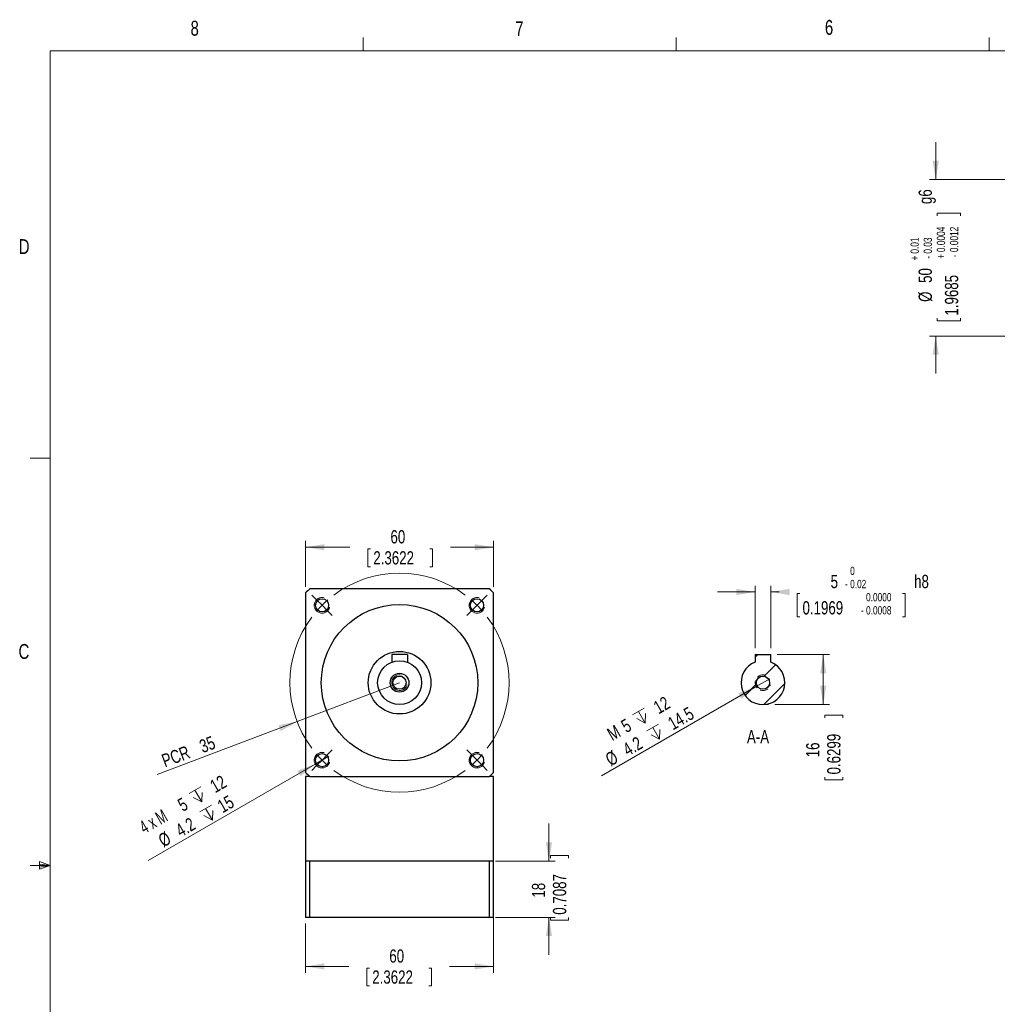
# Model space of a CAD drawing. Header units: millimetres. Extents: x 11 to 421, y 5 to 275.
# Tile 2 of 6: x 11 to 167, y 118 to 275. Entities that reach past the tile are written whole.
import ezdxf

# ---------------------------------------------------------------- set-up
doc = ezdxf.new("R2010")
doc.units = ezdxf.units.MM
doc.linetypes.add('HIDDEN', pattern=[1.905, 1.27, -0.635])
doc.styles.add('SLDTEXTSTYLE0', font='TXT', dxfattribs={"width": 0.75})
doc.styles.add('SLDTEXTSTYLE4', font='TXT', dxfattribs={"width": 0.65})
doc.dimstyles.new('SLDDIMSTYLE0', dxfattribs={"dimtxt": 2.116667, "dimasz": 3, "dimexe": 0, "dimexo": 0.0625, "dimgap": 0.529167, "dimtad": 0, "dimlfac": 2, "dimrnd": 1e-09, "dimzin": 12, "dimdsep": 46, "dimtxsty": 'SLDTEXTSTYLE0', "dimsah": 1, "dimcen": 0.09, "dimadec": 0, "dimazin": 0, "dimtfac": 1, "dimtofl": 0, "dimtmove": 0, "dimatfit": 3, "dimfxl": 1, "dimtolj": 1, "dimtzin": 12, "dimarcsym": 0})
doc.dimstyles.new('SLDDIMSTYLE1', dxfattribs={"dimtxt": 2.116667, "dimasz": 3, "dimexe": 0, "dimexo": 0.0625, "dimgap": 0.529167, "dimtad": 0, "dimlfac": 2, "dimrnd": 1e-09, "dimzin": 12, "dimdsep": 46, "dimtxsty": 'SLDTEXTSTYLE0', "dimsah": 1, "dimcen": 0.09, "dimadec": 0, "dimazin": 0, "dimtfac": 1, "dimtofl": 0, "dimtmove": 0, "dimatfit": 3, "dimfxl": 1, "dimtolj": 1, "dimtzin": 12, "dimarcsym": 0})
doc.dimstyles.new('SLDDIMSTYLE12', dxfattribs={"dimtxt": 2.116667, "dimasz": 3, "dimexe": 0, "dimexo": 0.0625, "dimgap": 0.529167, "dimtad": 0, "dimlfac": 2, "dimrnd": 1e-09, "dimzin": 12, "dimdsep": 46, "dimtxsty": 'SLDTEXTSTYLE0', "dimsah": 1, "dimcen": 0.09, "dimadec": 0, "dimazin": 0, "dimtol": 1, "dimtm": 0.02, "dimtfac": 1, "dimtofl": 0, "dimtmove": 0, "dimatfit": 3, "dimfxl": 1, "dimtolj": 1, "dimtzin": 0, "dimarcsym": 0})
doc.dimstyles.new('SLDDIMSTYLE2', dxfattribs={"dimtxt": 2.116667, "dimasz": 3, "dimexe": 0, "dimexo": 0.0625, "dimgap": 0.529167, "dimtad": 2, "dimlfac": 2, "dimrnd": 1e-09, "dimzin": 12, "dimdsep": 46, "dimtxsty": 'SLDTEXTSTYLE0', "dimsah": 1, "dimcen": 0.09, "dimadec": 0, "dimazin": 0, "dimtfac": 1, "dimtmove": 0, "dimatfit": 3, "dimfxl": 1, "dimtolj": 1, "dimtzin": 12, "dimarcsym": 0})
doc.dimstyles.new('SLDDIMSTYLE3', dxfattribs={"dimtxt": 2.116667, "dimasz": 3, "dimexe": 0, "dimexo": 0.0625, "dimgap": 0.529167, "dimtad": 2, "dimlfac": 2, "dimrnd": 1e-09, "dimzin": 12, "dimdsep": 46, "dimtxsty": 'SLDTEXTSTYLE0', "dimsah": 1, "dimcen": 0.09, "dimadec": 0, "dimazin": 0, "dimtfac": 1, "dimtofl": 0, "dimtmove": 0, "dimatfit": 3, "dimfxl": 1, "dimtolj": 1, "dimtzin": 12, "dimarcsym": 0})
doc.dimstyles.new('SLDDIMSTYLE7', dxfattribs={"dimtxt": 2.116667, "dimasz": 3, "dimexe": 0, "dimexo": 0.0625, "dimgap": 0.529167, "dimtad": 0, "dimlfac": 2, "dimrnd": 1e-09, "dimzin": 12, "dimdsep": 46, "dimtxsty": 'SLDTEXTSTYLE0', "dimsah": 1, "dimcen": 0.09, "dimadec": 0, "dimazin": 0, "dimtol": 1, "dimtp": 0.01, "dimtm": 0.03, "dimtfac": 1, "dimtofl": 0, "dimtmove": 0, "dimatfit": 3, "dimfxl": 1, "dimtolj": 1, "dimarcsym": 0})

# ---------------------------------------------------------------- blocks, each defined once
blk = doc.blocks.new('*D27')
at = {"color": 7, "linetype": 'Continuous', "lineweight": 0}
for p, q in [((157.37, 249.74), (157.37, 255.74)), ((195, 249.74), (156.37, 249.74)), ((157.62, 244.38), (161.32, 244.38)), ((157.62, 244.38), (157.62, 243.96)), ((161.32, 244.38), (161.32, 243.96)), ((157.62, 227.15), (157.62, 227.58)), ((157.62, 227.15), (161.32, 227.15)), ((161.32, 227.15), (161.32, 227.58)), ((195, 224.74), (156.37, 224.74)), ((157.37, 224.74), (157.37, 218.74))]:
    blk.add_line(p, q, dxfattribs=at)
for points in [[(157.37, 249.74), (157.87, 252.74), (156.87, 252.74)], [(157.37, 224.74), (156.87, 221.74), (157.87, 221.74)]]:
    blk.add_solid(points, dxfattribs=at)
at = {"color": 7, "linetype": 'Continuous', "lineweight": 0, "attachment_point": 1, "rotation": 90, "style": 'SLDTEXTSTYLE0'}
for s, insert, char_height in [(' g6', (154.64, 245.24), 2.117), ('0.0004', (157.54, 238.15), 1.323), ('0.0012', (159.64, 238.15), 1.323), ('0.01', (153.34, 237.91), 1.323), ('0.03', (155.44, 237.91), 1.323), ('+', (153.34, 236.84), 1.32), ('-', (155.44, 237.08), 1.32), ('+', (157.54, 237.09), 1.32), ('-', (159.64, 237.33), 1.32), ('50', (154.64, 233.23), 2.117), ('1.9685', (158.84, 228.01), 2.117), ('%%c', (154.64, 230.2), 2.117)]:
    blk.add_mtext(s, dxfattribs=dict(at, insert=insert, char_height=char_height))
blk = doc.blocks.new('*D50')
at = {"color": 7, "linetype": 'Continuous', "lineweight": 0}
for q in [(71.72, 169.34), (32.98, 154.65)]:
    blk.add_line((55.36, 163.13), q, dxfattribs=at)
blk.add_solid([(55.36, 163.13), (52.37, 162.54), (52.73, 161.6)], dxfattribs=at)
at = {"color": 7, "linetype": 'Continuous', "lineweight": 0, "char_height": 2.117, "attachment_point": 1, "rotation": 20.7685, "style": 'SLDTEXTSTYLE0'}
for s, insert in [('35', (39.53, 160.05)), ('PCR ', (33.5, 157.76))]:
    blk.add_mtext(s, dxfattribs=dict(at, insert=insert))
blk = doc.blocks.new('SW_SYMBOL_HOLE_DEPTH')
at = {"color": 0, "linetype": 'Continuous', "lineweight": 0}
for p, q in [((0, 875), (800, 875)), ((400, 875), (400, 75)), ((100, 555), (400, 75)), ((700, 555), (400, 75))]:
    blk.add_line(p, q, dxfattribs=at)
blk = doc.blocks.new('*D51')
at = {"color": 7, "linetype": 'Continuous', "lineweight": 0}
for q in [(60.43, 157.59), (31.57, 140.93)]:
    blk.add_line((58.26, 156.34), q, dxfattribs=at)
blk.add_solid([(58.26, 156.34), (55.41, 155.27), (55.91, 154.41)], dxfattribs=at)
at = {"color": 7, "linetype": 'Continuous', "lineweight": 0, "xscale": 0.0027037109, "yscale": 0.0027037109, "zscale": 0.0027037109, "rotation": 30}
for p in [(39.29, 149.56), (40.99, 146.66)]:
    blk.add_blockref('SW_SYMBOL_HOLE_DEPTH', p, dxfattribs=at)
at = {"color": 7, "linetype": 'Continuous', "lineweight": 0, "attachment_point": 1, "rotation": 30}
for s, insert, char_height, style in [(' 12', (40.69, 153.19), 2.117, 'SLDTEXTSTYLE0'), ('5', (36.04, 150.5), 2.12, 'SLDTEXTSTYLE0'), ('15', (42.39, 150.28), 2.117, 'SLDTEXTSTYLE0'), ('4 x M', (29.91, 146.96), 2.117, 'SLDTEXTSTYLE4'), ('4.2 ', (35.71, 146.43), 2.117, 'SLDTEXTSTYLE0'), ('%%c', (32.94, 144.83), 2.117, 'SLDTEXTSTYLE0')]:
    blk.add_mtext(s, dxfattribs=dict(at, insert=insert, char_height=char_height, style=style))
blk = doc.blocks.new('*D52')
at = {"color": 7, "linetype": 'Continuous', "lineweight": 0}
for p, q in [((56.72, 184.68), (56.72, 191.99)), ((86.72, 184.68), (86.72, 191.99)), ((56.72, 190.99), (63.8, 190.99)), ((66.67, 190.74), (66.67, 187.88)), ((66.67, 190.74), (67.1, 190.74)), ((76.99, 190.74), (76.56, 190.74)), ((76.99, 190.74), (76.99, 187.88)), ((86.72, 190.99), (79.86, 190.99)), ((66.67, 187.88), (67.1, 187.88)), ((76.99, 187.88), (76.56, 187.88))]:
    blk.add_line(p, q, dxfattribs=at)
for points in [[(56.72, 190.99), (59.72, 190.49), (59.72, 191.49)], [(86.72, 190.99), (83.72, 191.49), (83.72, 190.49)]]:
    blk.add_solid(points, dxfattribs=at)
at = {"color": 7, "linetype": 'Continuous', "lineweight": 0, "char_height": 2.117, "attachment_point": 1, "style": 'SLDTEXTSTYLE0'}
for s, insert in [('60', (70.27, 193.72)), ('2.3622', (67.53, 190.35))]:
    blk.add_mtext(s, dxfattribs=dict(at, insert=insert))
blk = doc.blocks.new('*D53')
at = {"color": 7, "linetype": 'Continuous', "lineweight": 0}
for p, q in [((86.72, 134.21), (86.72, 123)), ((56.72, 130.84), (56.72, 123)), ((56.72, 124), (63.63, 124)), ((66.5, 123.74), (66.5, 120.89)), ((66.5, 123.74), (66.93, 123.74)), ((76.81, 123.74), (76.38, 123.74)), ((76.81, 123.74), (76.81, 120.89)), ((86.72, 124), (79.69, 124)), ((66.5, 120.89), (66.93, 120.89)), ((76.81, 120.89), (76.38, 120.89))]:
    blk.add_line(p, q, dxfattribs=at)
for points in [[(56.72, 124), (59.72, 123.5), (59.72, 124.5)], [(86.72, 124), (83.72, 124.5), (83.72, 123.5)]]:
    blk.add_solid(points, dxfattribs=at)
at = {"color": 7, "linetype": 'Continuous', "lineweight": 0, "char_height": 2.117, "attachment_point": 1, "style": 'SLDTEXTSTYLE0'}
for s, insert in [('60', (70.09, 126.72)), ('2.3622', (67.36, 123.36))]:
    blk.add_mtext(s, dxfattribs=dict(at, insert=insert))
blk = doc.blocks.new('*D54')
at = {"color": 7, "linetype": 'Continuous', "lineweight": 0}
for p, q in [((95.59, 140.84), (95.59, 146.84)), ((95.84, 141.71), (98.69, 141.71)), ((95.84, 141.71), (95.84, 141.28)), ((98.69, 141.71), (98.69, 141.28)), ((87.06, 140.84), (96.59, 140.84)), ((87.06, 131.84), (96.59, 131.84)), ((95.59, 131.84), (95.59, 125.84)), ((95.84, 131.4), (95.84, 131.83)), ((95.84, 131.4), (98.69, 131.4)), ((98.69, 131.4), (98.69, 131.83))]:
    blk.add_line(p, q, dxfattribs=at)
for points in [[(95.59, 140.84), (96.09, 143.84), (95.09, 143.84)], [(95.59, 131.84), (95.09, 128.84), (96.09, 128.84)]]:
    blk.add_solid(points, dxfattribs=at)
at = {"color": 7, "linetype": 'Continuous', "lineweight": 0, "char_height": 2.117, "attachment_point": 1, "rotation": 90, "style": 'SLDTEXTSTYLE0'}
for s, insert in [('0.7087', (96.22, 132.26)), ('18', (92.86, 134.99))]:
    blk.add_mtext(s, dxfattribs=dict(at, insert=insert))
blk = doc.blocks.new('SW_CENTERMARKSYMBOL_12')
at = {"color": 0, "linetype": 'Continuous', "lineweight": 0}
for p, q in [((-0.88, 0.88), (-1.63, 1.63)), ((25.63, 0.88), (26.38, 1.63)), ((0, 0), (-0.88, 0.88)), ((0, 0), (0.88, -0.88)), ((24.75, 0), (23.86, -0.88)), ((24.75, 0), (25.63, 0.88)), ((0.88, -0.88), (1.63, -1.63)), ((23.86, -0.88), (23.12, -1.63)), ((0.88, -23.86), (1.63, -23.12)), ((23.86, -23.86), (23.12, -23.12)), ((0, -24.75), (-0.88, -25.63)), ((0, -24.75), (0.88, -23.86)), ((24.75, -24.75), (23.86, -23.86)), ((24.75, -24.75), (25.63, -25.63)), ((-0.88, -25.63), (-1.63, -26.38)), ((25.63, -25.63), (26.38, -26.38))]:
    blk.add_line(p, q, dxfattribs=at)
for start, end in [(53.1851, 126.8149), (130.9074, 135), (45, 49.0926), (135, 139.0926), (40.9074, 45), (143.1851, 216.8149), (323.1851, 36.8149), (220.9074, 225), (225, 229.0926), (310.9074, 315), (315, 319.0926), (233.1851, 306.8149)]:
    blk.add_arc((12.37, -12.37), 17.5, start, end, dxfattribs=at)
blk = doc.blocks.new('*D60')
at = {"color": 7, "linetype": 'Continuous', "lineweight": 0}
for p, q in [((132.02, 173.84), (140.4, 173.84)), ((139.4, 173.84), (139.4, 165.84)), ((131.65, 165.84), (140.4, 165.84)), ((139.65, 164.14), (142.51, 164.14)), ((139.65, 164.14), (139.65, 163.71)), ((142.51, 164.14), (142.51, 163.71)), ((139.65, 153.82), (139.65, 154.25)), ((142.51, 153.82), (142.51, 154.25)), ((139.65, 153.82), (142.51, 153.82))]:
    blk.add_line(p, q, dxfattribs=at)
for points in [[(139.4, 173.84), (138.9, 170.84), (139.9, 170.84)], [(139.4, 165.84), (139.9, 168.84), (138.9, 168.84)]]:
    blk.add_solid(points, dxfattribs=at)
at = {"color": 7, "linetype": 'Continuous', "lineweight": 0, "char_height": 2.117, "attachment_point": 1, "rotation": 90, "style": 'SLDTEXTSTYLE0'}
for s, insert in [('0.6299', (140.03, 154.68)), ('16', (136.67, 157.42))]:
    blk.add_mtext(s, dxfattribs=dict(at, insert=insert))
blk = doc.blocks.new('*D61')
at = {"color": 7, "linetype": 'Continuous', "lineweight": 0}
for q in [(130.85, 169.96), (103.99, 154.46)]:
    blk.add_line((128.69, 168.71), q, dxfattribs=at)
blk.add_solid([(128.69, 168.71), (125.84, 167.65), (126.34, 166.78)], dxfattribs=at)
at = {"color": 7, "linetype": 'Continuous', "lineweight": 0, "xscale": 0.0027037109, "yscale": 0.0027037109, "zscale": 0.0027037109, "rotation": 30}
for p in [(110.13, 162.16), (112.42, 159.6)]:
    blk.add_blockref('SW_SYMBOL_HOLE_DEPTH', p, dxfattribs=at)
at = {"color": 7, "linetype": 'Continuous', "lineweight": 0, "attachment_point": 1, "rotation": 30, "style": 'SLDTEXTSTYLE0'}
for s, insert, char_height in [(' 12', (111.53, 165.79), 2.117), (' 14.5', (113.82, 163.23), 2.117), ('5', (106.88, 163.1), 2.12), ('M', (104.64, 161.81), 2.12), ('4.2 ', (107.14, 159.37), 2.117), ('%%c', (104.37, 157.77), 2.117)]:
    blk.add_mtext(s, dxfattribs=dict(at, insert=insert, char_height=char_height))
blk = doc.blocks.new('*D62')
at = {"color": 7, "linetype": 'Continuous', "lineweight": 0}
for p, q in [((128.52, 174.84), (128.52, 184.84)), ((131.02, 174.84), (131.02, 184.84)), ((128.52, 183.84), (122.52, 183.84)), ((131.02, 183.84), (132.36, 183.84)), ((135.23, 183.59), (135.23, 179.89)), ((135.23, 183.59), (135.66, 183.59)), ((152.47, 183.59), (152.04, 183.59)), ((152.47, 183.59), (152.47, 179.89)), ((135.23, 179.89), (135.66, 179.89)), ((152.47, 179.89), (152.04, 179.89))]:
    blk.add_line(p, q, dxfattribs=at)
for points in [[(128.52, 183.84), (125.52, 184.34), (125.52, 183.34)], [(131.02, 183.84), (134.02, 183.34), (134.02, 184.34)]]:
    blk.add_solid(points, dxfattribs=at)
at = {"color": 7, "linetype": 'Continuous', "lineweight": 0, "attachment_point": 1, "style": 'SLDTEXTSTYLE0'}
for s, insert, char_height in [('0', (143.7, 187.87), 1.32), ('5', (140.58, 186.57), 2.12), ('0.02', (143.7, 185.77), 1.323), (' h8', (153.33, 186.57), 2.117), ('-', (142.87, 185.77), 1.32), ('0.0000', (146.24, 183.67), 1.323), ('0.1969', (136.09, 182.37), 2.117), ('0.0008', (146.24, 181.57), 1.323), ('-', (145.41, 181.57), 1.32)]:
    blk.add_mtext(s, dxfattribs=dict(at, insert=insert, char_height=char_height))

msp = doc.modelspace()

# ---------------------------------------------------------------- hatches: boundary and pattern name
at = {"linetype": 'Continuous', "lineweight": 0}
h = msp.add_hatch(dxfattribs=at)
h.set_pattern_fill('ANSI31', style=0)
edge = h.paths.add_edge_path(flags=0)
edge.add_arc((129.771, 169.3387), 3.5, 110.924832, 429.075168)
edge.add_line((131.021, 172.6078), (131.021, 173.8387))
edge.add_line((131.021, 173.8387), (128.521, 173.8387))
edge.add_line((128.521, 173.8387), (128.521, 172.6078))
edge = h.paths.add_edge_path(flags=0)
edge.add_arc((129.771, 169.3387), 1.05, 0, 360)
h = msp.add_hatch(dxfattribs=at)
h.set_pattern_fill('ANSI31', style=0)
edge = h.paths.add_edge_path(flags=0)
edge.add_arc((129.771, 169.3387), 3.5, 110.924832, 429.075168)
edge.add_line((131.021, 172.6078), (131.021, 173.8387))
edge.add_line((131.021, 173.8387), (128.521, 173.8387))
edge.add_line((128.521, 173.8387), (128.521, 172.6078))
edge = h.paths.add_edge_path(flags=0)
edge.add_arc((129.771, 169.3387), 1.05, 0, 360)

# ---------------------------------------------------------------- linework, layer by layer
at = {"color": 7, "linetype": 'Continuous', "lineweight": 0}
for p, q in [((65.9067, 270.3087), (65.9067, 272.4626)), ((115.9129, 270.3087), (115.9129, 272.4626)), ((165.9192, 270.3087), (165.9192, 272.4626)), ((15.9068, 270.3087), (415.9568, 270.3087)), ((15.9068, 270.3087), (15.9068, 9.9587)), ((15.9068, 205.2212), (12.7318, 205.2212)), ((129.771, 165.8387), (130.6537, 165.8387)), ((15.9068, 140.1337), (12.7318, 140.1337)), ((14.2004, 140.7435), (14.2004, 139.5602)), ((15.9068, 140.1337), (14.2004, 140.7435)), ((15.9068, 140.1337), (14.2004, 140.3632)), ((15.9068, 140.1337), (14.2004, 139.8718)), ((15.9068, 140.1337), (14.2004, 139.5602))]:
    msp.add_line(p, q, dxfattribs=at)
at = {"color": 7, "linetype": 'Continuous', "lineweight": 30}
for p, q in [((86.0553, 184.3387), (57.3804, 184.3387)), ((56.7179, 183.6761), (56.7179, 155.0012)), ((86.7179, 155.0012), (86.7179, 183.6761)), ((70.4679, 173.8387), (70.4679, 172.6078)), ((72.9679, 173.8387), (70.4679, 173.8387)), ((72.9679, 173.8387), (72.9679, 172.6078)), ((128.521, 173.8387), (128.521, 172.6078)), ((128.521, 173.8387), (131.021, 173.8387)), ((131.021, 172.6078), (131.021, 173.8387)), ((57.3804, 154.3387), (56.7179, 154.3387)), ((57.3804, 154.3387), (86.0553, 154.3387)), ((86.7179, 154.3387), (86.0553, 154.3387)), ((56.7179, 140.8387), (56.7179, 131.8387)), ((57.3804, 140.8387), (56.7179, 140.8387)), ((57.3804, 131.8387), (57.3804, 140.8387)), ((71.7179, 140.8387), (57.3804, 140.8387)), ((86.0553, 140.8387), (71.7179, 140.8387)), ((86.0553, 140.8387), (86.0553, 131.8387)), ((86.7179, 140.8387), (86.0553, 140.8387)), ((86.7179, 131.8387), (86.7179, 140.8387)), ((57.3804, 131.8387), (56.7179, 131.8387)), ((86.0553, 131.8387), (57.3804, 131.8387)), ((86.7179, 131.8387), (86.0553, 131.8387))]:
    msp.add_line(p, q, dxfattribs=at)
for centre, radius in [((59.3435, 181.713), 1.05), ((84.0922, 181.713), 1.05), ((71.7179, 169.3387), 12.5), ((71.7179, 169.3387), 5), ((71.7179, 169.3387), 3.5), ((71.7179, 169.3387), 1.5), ((71.7179, 169.3387), 1.05), ((129.771, 169.3387), 1.05), ((59.3435, 156.9643), 1.05), ((84.0922, 156.9643), 1.05)]:
    msp.add_circle(centre, radius, dxfattribs=at)
for centre, radius, start, end in [((71.7179, 169.3387), 20.75, 133.706268, 136.293732), ((71.7179, 169.3387), 20.75, 43.706268, 46.293732), ((129.771, 169.3387), 3.5, 110.924832, 69.075168), ((71.7179, 169.3387), 20.75, 223.706268, 226.293732), ((71.7179, 169.3387), 20.75, 313.706268, 316.293732)]:
    msp.add_arc(centre, radius, start, end, dxfattribs=at)
at = {"color": 7, "linetype": 'HIDDEN', "lineweight": 0}
for centre in [(59.3435, 181.713), (84.0922, 181.713), (129.771, 169.3387), (59.3435, 156.9643), (84.0922, 156.9643)]:
    msp.add_arc(centre, 1.25, 75, 345, dxfattribs=at)
at = {"color": 7, "linetype": 'Continuous', "lineweight": 0}
for centre in [(59.3435, 181.713), (84.0922, 181.713), (71.7179, 169.3387), (59.3435, 156.9643), (84.0922, 156.9643)]:
    msp.add_arc(centre, 1.25, 75, 345, dxfattribs=at)
at = {"color": 7, "linetype": 'Continuous', "lineweight": 30}
for points in [[(56.7179, 154.3387), (56.7179, 140.8387)], [(86.7179, 140.8387), (86.7179, 154.3387)]]:
    msp.add_open_spline(points, degree=1, dxfattribs=at)

# ---------------------------------------------------------------- block references
at = {"color": 7, "linetype": 'Continuous', "lineweight": 0}
msp.add_blockref('SW_CENTERMARKSYMBOL_12', (59.3435, 181.713), dxfattribs=at)

# ---------------------------------------------------------------- texts
at = {"color": 7, "linetype": 'Continuous', "lineweight": 0, "attachment_point": 1, "style": 'SLDTEXTSTYLE0'}
for s, insert, char_height in [('8', (38.3309, 275.1201), 2.3813), ('7', (90.1951, 275.0479), 2.3813), ('6', (139.6667, 275.2534), 2.3813), ('D', (10.8867, 240.2217), 2.3813), ('C', (10.8538, 175.5227), 2.3813), ('A-A', (127.2133, 161.77), 2.11667)]:
    msp.add_mtext(s, dxfattribs=dict(at, insert=insert, char_height=char_height))

# ---------------------------------------------------------------- dimensions: what is measured, and where the dimension line sits
at = {"color": 7, "linetype": 'Continuous', "lineweight": 0}
dim = msp.add_linear_dim(base=(157.3682, 224.7414), p1=(196.0007, 249.7414), p2=(196.0007, 224.7414), angle=90, text='%%c<> g6', dimstyle='SLDDIMSTYLE7', dxfattribs=at)
dim.commit()
dim.dimension.update_dxf_attribs({"geometry": '*D27', "text_midpoint": (157.3682, 237.715), "dimtype": 160})
for base, p1, p2, picture, middle in [((86.7179, 190.9877), (56.7179, 183.6761), (86.7179, 183.6761), '*D52', (71.8308, 190.9877)), ((86.7179, 123.9958), (56.7179, 131.8387), (86.7179, 135.2137), '*D53', (71.6572, 123.9958))]:
    dim = msp.add_linear_dim(base=base, p1=p1, p2=p2, dimstyle='SLDDIMSTYLE0', dxfattribs=at)
    dim.commit()
    dim.dimension.update_dxf_attribs({"geometry": picture, "text_midpoint": middle, "dimtype": 160})
dim = msp.add_linear_dim(base=(131.021, 183.8387), p1=(128.521, 173.8387), p2=(131.021, 173.8387), text='<> h8', dimstyle='SLDDIMSTYLE12', dxfattribs=at)
dim.commit()
dim.dimension.update_dxf_attribs({"geometry": '*D62', "text_midpoint": (145.8826, 183.8387), "dimtype": 160})
for base, p1, p2, dimstyle, picture, middle in [((139.4003, 173.8387), (130.6537, 165.8387), (131.021, 173.8387), 'SLDDIMSTYLE0', '*D60', (139.4003, 158.9811)), ((95.5856, 131.8387), (86.0553, 140.8387), (86.0553, 131.8387), 'SLDDIMSTYLE1', '*D54', (95.5856, 136.5571))]:
    dim = msp.add_linear_dim(base=base, p1=p1, p2=p2, angle=90, dimstyle=dimstyle, dxfattribs=at)
    dim.commit()
    dim.dimension.update_dxf_attribs({"geometry": picture, "text_midpoint": middle, "dimtype": 160})
for p1, p2, text, picture, middle in [((130.8535, 169.9637), (128.6884, 168.7137), 'M<> {\\fGDT;x} 12\\P%%c4.2 {\\fGDT;x} 14.5\\P', '*D61', (112.5585, 159.401)), ((60.426, 157.5893), (58.261, 156.3393), '4 x M<> {\\fGDT;x} 12\\P%%c4.2 {\\fGDT;x}15', '*D51', (39.808, 145.6855))]:
    dim = msp.add_diameter_dim_2p(p1=p1, p2=p2, text=text, dimstyle='SLDDIMSTYLE2', override={"dimpost": '<>'}, dxfattribs=at)
    dim.commit()
    dim.dimension.update_dxf_attribs({"geometry": picture, "text_midpoint": middle, "dimtype": 163})
dim = msp.add_radius_dim(center=(71.7179, 169.3387), mpoint=(55.355, 163.1333), text='PCR <>', dimstyle='SLDDIMSTYLE3', dxfattribs=at)
dim.commit()
dim.dimension.update_dxf_attribs({"geometry": '*D50', "text_midpoint": (38.9055, 156.895), "dimtype": 164})

doc.saveas('drawing.dxf')
